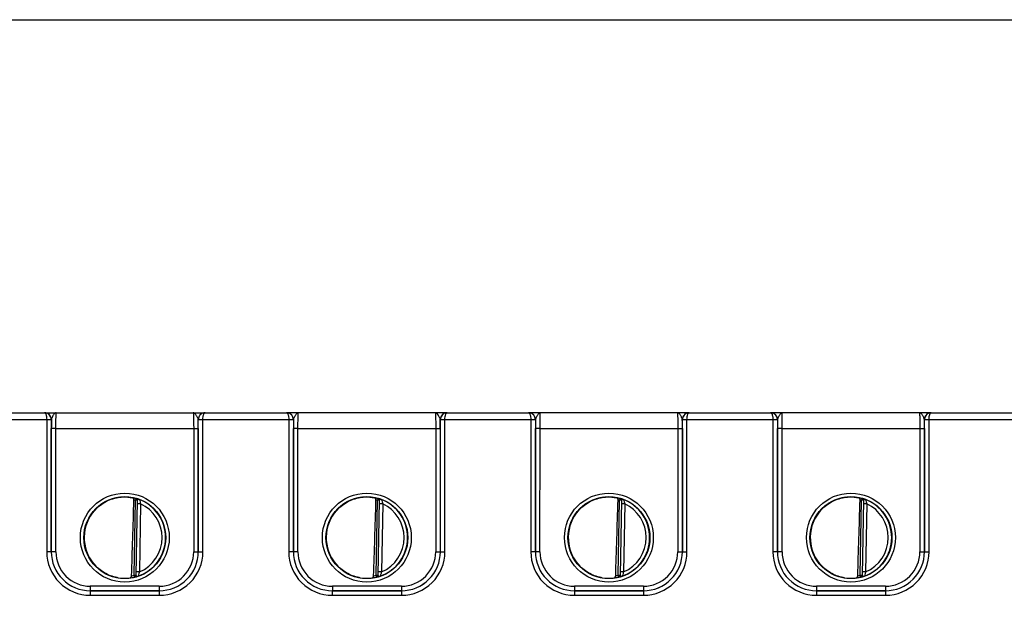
# Model space of a CAD drawing. Header units: inches. Extents: x 0 to 34, y 0 to 22.
# Tile 92 of 133: x 16.8 to 21.1, y 10.5 to 13.1. Entities that reach past the tile are written whole.
import ezdxf

# ---------------------------------------------------------------- set-up
doc = ezdxf.new("R2010")
doc.units = ezdxf.units.IN
doc.header["$LTSCALE"] = 1.87
doc.header["$MEASUREMENT"] = 0
doc.layers.get('0').update_dxf_attribs({"linetype": 'CONTINUOUS'})
doc.layers.add('DIMENSIONS', color=7, linetype='CONTINUOUS')
doc.styles.get("Standard").update_dxf_attribs({"font": 'txt', "width": 0.8})
doc.dimstyles.new('DIMSTYLE_2', dxfattribs={"dimtxt": 0.125, "dimasz": 0.18, "dimexe": 0.125, "dimexo": 0.0625, "dimgap": 0.0625, "dimtad": 0, "dimtih": 1, "dimtoh": 1, "dimzin": 4, "dimdsep": 46, "dimtxsty": 'STANDARD', "dimblk": '_FILLED', "dimblk1": '_FILLED', "dimblk2": '_FILLED', "dimcen": 0.09, "dimadec": 0, "dimazin": 0, "dimtp": 0.01, "dimtm": 0.01, "dimtfac": 1, "dimtofl": 0, "dimtmove": 0, "dimatfit": 3, "dimldrblk": '_FILLED', "dimfxl": 1, "dimtolj": 1, "dimtzin": 4, "dimarcsym": 0})

# ---------------------------------------------------------------- blocks, each defined once
blk = doc.blocks.new('_FILLED')
at = {"color": 0, "linetype": 'ByBlock'}
blk.add_solid([(0, 0), (-1, 0.1736), (-1, -0.1736)], dxfattribs=at)
blk = doc.blocks.new('*D6')
at = {"layer": 'DIMENSIONS', "color": 2, "linetype": 'Continuous', "transparency": 16777216}
for p, q in [((14.7719, 13.0761), (25.9678, 13.0761)), ((25.8428, 13.0761), (25.8428, 10.9081)), ((25.8428, 8.3027), (25.8428, 10.6581)), ((24.2734, 8.3027), (25.9678, 8.3027))]:
    blk.add_line(p, q, dxfattribs=at)
at = {"layer": 'DIMENSIONS', "color": 2, "linetype": 'Continuous', "transparency": 16777216, "xscale": 0.18, "yscale": 0.18, "zscale": 0.18}
for p, rotation in [((25.8428, 13.0761), 90), ((25.8428, 8.3027), 270)]:
    blk.add_blockref('_FILLED', p, dxfattribs=dict(at, rotation=rotation))
at = {"layer": 'DIMENSIONS', "color": 2, "linetype": 'Continuous', "transparency": 16777216, "insert": (25.8428, 10.8456), "char_height": 0.125, "width": 1.225, "attachment_point": 2, "line_spacing_factor": 0.9}
blk.add_mtext('4.77{\\Ftxt.shx;\\W1.000000;\\H0.125000; }[121.2]', dxfattribs=at)

msp = doc.modelspace()

# ---------------------------------------------------------------- linework, layer by layer
at = {"color": 7, "linetype": 'Continuous'}
for p, q in [((16.5452, 11.3348), (16.9194, 11.3348)), ((16.555, 11.3646), (16.9096, 11.3646)), ((16.9097, 11.3646), (17.6099, 11.3646)), ((16.9194, 11.3348), (16.9194, 10.7593)), ((16.9194, 11.3348), (16.9394, 11.3348)), ((16.9194, 11.3347), (16.9384, 11.3347)), ((16.9384, 11.3347), (16.9394, 11.3346)), ((16.9394, 11.3346), (16.9394, 10.7592)), ((16.9397, 11.3346), (16.9394, 11.3346)), ((16.94, 11.3365), (16.9397, 11.3346)), ((17.5799, 11.3346), (17.5796, 11.3365)), ((17.5802, 11.3346), (17.5799, 11.3346)), ((17.5802, 11.3348), (17.6002, 11.3348)), ((17.5802, 11.3346), (17.5812, 11.3347)), ((17.5802, 10.7592), (17.5802, 11.3346)), ((17.5812, 11.3347), (17.6002, 11.3347)), ((17.6002, 10.7593), (17.6002, 11.3348)), ((17.6002, 11.3348), (17.9744, 11.3348)), ((17.61, 11.3646), (17.9646, 11.3646)), ((18.6649, 11.3646), (17.9647, 11.3646)), ((17.9744, 11.3348), (17.9744, 10.7593)), ((17.9744, 11.3348), (17.9944, 11.3348)), ((17.9744, 11.3347), (17.9934, 11.3347)), ((17.9934, 11.3347), (17.9944, 11.3346)), ((17.9944, 11.3346), (17.9944, 10.7592)), ((17.9947, 11.3346), (17.9944, 11.3346)), ((17.995, 11.3365), (17.9947, 11.3346)), ((18.6349, 11.3346), (18.6346, 11.3365)), ((18.6352, 11.3346), (18.6349, 11.3346)), ((18.6352, 11.3348), (18.6552, 11.3348)), ((18.6352, 11.3346), (18.6362, 11.3347)), ((18.6352, 10.7592), (18.6352, 11.3346)), ((18.6362, 11.3347), (18.6552, 11.3347)), ((18.6552, 10.7593), (18.6552, 11.3348)), ((18.6552, 11.3348), (19.0294, 11.3348)), ((18.665, 11.3646), (19.0196, 11.3646)), ((19.7199, 11.3646), (19.0197, 11.3646)), ((19.0294, 11.3348), (19.0294, 10.7593)), ((19.0294, 11.3348), (19.0494, 11.3348)), ((19.0294, 11.3347), (19.0484, 11.3347)), ((19.0484, 11.3347), (19.0494, 11.3346)), ((19.0497, 11.3346), (19.0494, 11.3346)), ((19.0494, 11.3346), (19.0494, 10.7592)), ((19.05, 11.3365), (19.0497, 11.3346)), ((19.6899, 11.3346), (19.6896, 11.3365)), ((19.6902, 11.3346), (19.6899, 11.3346)), ((19.6902, 11.3348), (19.7102, 11.3348)), ((19.6902, 11.3346), (19.6912, 11.3347)), ((19.6902, 10.7592), (19.6902, 11.3346)), ((19.6912, 11.3347), (19.7102, 11.3347)), ((19.7102, 11.3348), (20.0844, 11.3348)), ((19.7102, 10.7593), (19.7102, 11.3348)), ((19.72, 11.3646), (20.0746, 11.3646)), ((20.7749, 11.3646), (20.0747, 11.3646)), ((20.0844, 11.3348), (20.0844, 10.7593)), ((20.0844, 11.3348), (20.1044, 11.3348)), ((20.0844, 11.3347), (20.1034, 11.3347)), ((20.1034, 11.3347), (20.1044, 11.3346)), ((20.1047, 11.3346), (20.1044, 11.3346)), ((20.1044, 11.3346), (20.1044, 10.7592)), ((20.105, 11.3365), (20.1047, 11.3346)), ((20.7449, 11.3346), (20.7446, 11.3365)), ((20.7452, 11.3346), (20.7449, 11.3346)), ((20.7452, 11.3348), (20.7652, 11.3348)), ((20.7452, 11.3346), (20.7462, 11.3347)), ((20.7452, 10.7592), (20.7452, 11.3346)), ((20.7462, 11.3347), (20.7652, 11.3347)), ((20.7652, 11.3348), (21.1394, 11.3348)), ((20.7652, 10.7593), (20.7652, 11.3348)), ((20.775, 11.3646), (21.1296, 11.3646)), ((16.9395, 10.7593), (16.9396, 11.2954)), ((16.9596, 11.2953), (16.9396, 11.2954)), ((16.9595, 10.7591), (16.9596, 11.2953)), ((16.9596, 11.2953), (17.56, 11.2953)), ((17.56, 11.2953), (17.58, 11.2954)), ((17.56, 11.2953), (17.5601, 10.7591)), ((17.58, 11.2954), (17.5801, 10.7593)), ((17.9945, 10.7593), (17.9946, 11.2954)), ((18.0146, 11.2953), (17.9946, 11.2954)), ((18.0145, 10.7591), (18.0146, 11.2953)), ((18.0146, 11.2953), (18.615, 11.2953)), ((18.615, 11.2953), (18.635, 11.2954)), ((18.615, 11.2953), (18.6151, 10.7591)), ((18.635, 11.2954), (18.6351, 10.7593)), ((19.0495, 10.7593), (19.0496, 11.2954)), ((19.0696, 11.2953), (19.0496, 11.2954)), ((19.0695, 10.7591), (19.0696, 11.2953)), ((19.0696, 11.2953), (19.67, 11.2953)), ((19.67, 11.2953), (19.69, 11.2954)), ((19.67, 11.2953), (19.6701, 10.7591)), ((19.69, 11.2954), (19.6901, 10.7593)), ((20.1045, 10.7593), (20.1046, 11.2954)), ((20.1246, 11.2953), (20.1046, 11.2954)), ((20.1245, 10.7591), (20.1246, 11.2953)), ((20.1246, 11.2953), (20.725, 11.2953)), ((20.725, 11.2953), (20.745, 11.2954)), ((20.725, 11.2953), (20.7251, 10.7591)), ((20.745, 11.2954), (20.7451, 10.7593)), ((17.3084, 10.9906), (17.3063, 10.9831)), ((17.3084, 10.991), (17.3084, 10.9906)), ((18.3634, 10.9906), (18.3613, 10.9831)), ((18.3634, 10.991), (18.3634, 10.9906)), ((19.4184, 10.9906), (19.4163, 10.9831)), ((19.4184, 10.991), (19.4184, 10.9906)), ((20.4734, 10.9906), (20.4713, 10.9831)), ((20.4734, 10.991), (20.4734, 10.9906)), ((17.3006, 10.6568), (17.3063, 10.9831)), ((17.3141, 10.9829), (17.3063, 10.9831)), ((17.3141, 10.9833), (17.3084, 10.6563)), ((17.3289, 10.9679), (17.3139, 10.9681)), ((17.3289, 10.9679), (17.3237, 10.6712)), ((18.3556, 10.6568), (18.3613, 10.9831)), ((18.3691, 10.9829), (18.3613, 10.9831)), ((18.3691, 10.9833), (18.3634, 10.6563)), ((18.3839, 10.9679), (18.3689, 10.9681)), ((18.3839, 10.9679), (18.3787, 10.6712)), ((19.4106, 10.6568), (19.4163, 10.9831)), ((19.4241, 10.9829), (19.4163, 10.9831)), ((19.4241, 10.9833), (19.4184, 10.6563)), ((19.4389, 10.9679), (19.4239, 10.9681)), ((19.4389, 10.9679), (19.4337, 10.6712)), ((20.4656, 10.6568), (20.4713, 10.9831)), ((20.4791, 10.9829), (20.4713, 10.9831)), ((20.4791, 10.9833), (20.4734, 10.6563)), ((20.4939, 10.9679), (20.4789, 10.9681)), ((20.4939, 10.9679), (20.4887, 10.6712)), ((16.9394, 10.7592), (16.9194, 10.7593)), ((16.9395, 10.7593), (16.9394, 10.7592)), ((16.9595, 10.7591), (16.9395, 10.7593)), ((17.5601, 10.7591), (17.5801, 10.7593)), ((17.5801, 10.7593), (17.5802, 10.7592)), ((17.5802, 10.7592), (17.6002, 10.7593)), ((17.9944, 10.7592), (17.9744, 10.7593)), ((17.9945, 10.7593), (17.9944, 10.7592)), ((18.0145, 10.7591), (17.9945, 10.7593)), ((18.6151, 10.7591), (18.6351, 10.7593)), ((18.6351, 10.7593), (18.6352, 10.7592)), ((18.6352, 10.7592), (18.6552, 10.7593)), ((19.0494, 10.7592), (19.0294, 10.7593)), ((19.0495, 10.7593), (19.0494, 10.7592)), ((19.0695, 10.7591), (19.0495, 10.7593)), ((19.6701, 10.7591), (19.6901, 10.7593)), ((19.6901, 10.7593), (19.6902, 10.7592)), ((19.6902, 10.7592), (19.7102, 10.7593)), ((20.1044, 10.7592), (20.0844, 10.7593)), ((20.1045, 10.7593), (20.1044, 10.7592)), ((20.1245, 10.7591), (20.1045, 10.7593)), ((20.7251, 10.7591), (20.7451, 10.7593)), ((20.7451, 10.7593), (20.7452, 10.7592)), ((20.7452, 10.7592), (20.7652, 10.7593)), ((17.3025, 10.6491), (17.3006, 10.6568)), ((17.3006, 10.6568), (17.3084, 10.6566)), ((17.3025, 10.6488), (17.305, 10.6492)), ((17.3025, 10.6491), (17.3025, 10.6488)), ((17.3084, 10.6563), (17.3088, 10.6554)), ((17.3237, 10.6712), (17.3087, 10.6714)), ((17.3088, 10.6554), (17.31, 10.6545)), ((18.3556, 10.6568), (18.3634, 10.6566)), ((18.3575, 10.6491), (18.3556, 10.6568)), ((18.3575, 10.6488), (18.36, 10.6492)), ((18.3575, 10.6491), (18.3575, 10.6488)), ((18.3634, 10.6563), (18.3638, 10.6554)), ((18.3787, 10.6712), (18.3637, 10.6714)), ((18.3638, 10.6554), (18.365, 10.6545)), ((19.4106, 10.6568), (19.4184, 10.6566)), ((19.4125, 10.6491), (19.4106, 10.6568)), ((19.4125, 10.6488), (19.415, 10.6492)), ((19.4125, 10.6491), (19.4125, 10.6488)), ((19.4184, 10.6563), (19.4188, 10.6554)), ((19.4337, 10.6712), (19.4187, 10.6714)), ((19.4188, 10.6554), (19.42, 10.6545)), ((20.4656, 10.6568), (20.4734, 10.6566)), ((20.4675, 10.6491), (20.4656, 10.6568)), ((20.4675, 10.6488), (20.47, 10.6492)), ((20.4675, 10.6491), (20.4675, 10.6488)), ((20.4734, 10.6563), (20.4738, 10.6554)), ((20.4887, 10.6712), (20.4737, 10.6714)), ((20.4738, 10.6554), (20.475, 10.6545)), ((17.1094, 10.6091), (17.1094, 10.5893)), ((17.4102, 10.6091), (17.1094, 10.6091)), ((17.4102, 10.6091), (17.4102, 10.5893)), ((18.4652, 10.6091), (18.1644, 10.6091)), ((18.1644, 10.6091), (18.1644, 10.5893)), ((18.4652, 10.6091), (18.4652, 10.5893)), ((19.5202, 10.6091), (19.2194, 10.6091)), ((19.2194, 10.6091), (19.2194, 10.5893)), ((19.5202, 10.6091), (19.5202, 10.5893)), ((20.5752, 10.6091), (20.2744, 10.6091)), ((20.2744, 10.6091), (20.2744, 10.5893)), ((20.5752, 10.6091), (20.5752, 10.5893)), ((17.1094, 10.5893), (17.1093, 10.5892)), ((17.1093, 10.5892), (17.1093, 10.5693)), ((17.1093, 10.5892), (17.4103, 10.5892)), ((17.1093, 10.5693), (17.4103, 10.5693)), ((17.4102, 10.5893), (17.1094, 10.5893)), ((17.4102, 10.5893), (17.4103, 10.5892)), ((17.4103, 10.5892), (17.4103, 10.5693)), ((18.1644, 10.5893), (18.1643, 10.5892)), ((18.1643, 10.5892), (18.4653, 10.5892)), ((18.1643, 10.5892), (18.1643, 10.5693)), ((18.1643, 10.5693), (18.4653, 10.5693)), ((18.4652, 10.5893), (18.1644, 10.5893)), ((18.4652, 10.5893), (18.4653, 10.5892)), ((18.4653, 10.5892), (18.4653, 10.5693)), ((19.2194, 10.5893), (19.2193, 10.5892)), ((19.2193, 10.5892), (19.5203, 10.5892)), ((19.2193, 10.5892), (19.2193, 10.5693)), ((19.2193, 10.5693), (19.5203, 10.5693)), ((19.5202, 10.5893), (19.2194, 10.5893)), ((19.5202, 10.5893), (19.5203, 10.5892)), ((19.5203, 10.5892), (19.5203, 10.5693)), ((20.2744, 10.5893), (20.2743, 10.5892)), ((20.2743, 10.5892), (20.5753, 10.5892)), ((20.2743, 10.5892), (20.2743, 10.5693)), ((20.2743, 10.5693), (20.5753, 10.5693)), ((20.5752, 10.5893), (20.2744, 10.5893)), ((20.5752, 10.5893), (20.5753, 10.5892)), ((20.5753, 10.5892), (20.5753, 10.5693))]:
    msp.add_line(p, q, dxfattribs=at)
for centre, radius in [((17.2598, 10.8208), 0.1937), ((17.2598, 10.8206), 0.1787), ((18.3148, 10.8208), 0.1937), ((18.3148, 10.8206), 0.1787), ((19.3698, 10.8208), 0.1937), ((19.3698, 10.8206), 0.1787), ((20.4248, 10.8208), 0.1937), ((20.4248, 10.8206), 0.1787)]:
    msp.add_circle(centre, radius, dxfattribs=at)
for centre, radius, start, end in [((16.9096, 11.3614), 0.00327, 87.8599, 89.9826), ((16.9097, 11.3347), 0.03, 86.0277, 89.9977), ((16.9097, 11.3346), 0.03, 82.5038, 86.0291), ((16.9097, 11.3347), 0.03, 0.2853, 82.4956), ((16.9094, 11.3346), 0.03, 359.9986, 0.2485), ((21.7328, 11.295), 4.7932, 179.5265, 179.9953), ((16.9098, 11.3346), 0.0299, 0, 0.29), ((17.6099, 11.3347), 0.03, 97.5223, 179.7147), ((17.6098, 11.3346), 0.0299, 179.71, 180), ((13.0424, 11.2961), 4.5376, 359.9915, 0.4867), ((17.6102, 11.3346), 0.03, 179.7515, 180.0014), ((17.6099, 11.3346), 0.03, 94.3237, 97.5143), ((17.6099, 11.3346), 0.03, 90.0026, 94.3251), ((17.61, 11.3614), 0.00327, 90.0179, 92.1395), ((17.9646, 11.3614), 0.00327, 87.8599, 89.9826), ((17.9647, 11.3347), 0.03, 86.0277, 89.9977), ((17.9647, 11.3346), 0.03, 82.5038, 86.0291), ((17.9647, 11.3347), 0.03, 0.2853, 82.4956), ((17.9644, 11.3346), 0.03, 359.9986, 0.2485), ((22.7878, 11.295), 4.7932, 179.5265, 179.9953), ((17.9648, 11.3346), 0.0299, 0, 0.29), ((18.6649, 11.3347), 0.03, 97.5223, 179.7147), ((18.6648, 11.3346), 0.0299, 179.71, 180), ((14.0974, 11.2961), 4.5376, 359.9915, 0.4867), ((18.6652, 11.3346), 0.03, 179.7515, 180.0014), ((18.6649, 11.3346), 0.03, 94.3237, 97.5143), ((18.6649, 11.3346), 0.03, 90.0026, 94.3251), ((18.665, 11.3614), 0.00327, 90.0179, 92.1395), ((19.0196, 11.3614), 0.00327, 87.8599, 89.9826), ((19.0197, 11.3347), 0.03, 86.0277, 89.9977), ((19.0197, 11.3346), 0.03, 82.5038, 86.0291), ((19.0197, 11.3347), 0.03, 0.2853, 82.4956), ((19.0194, 11.3346), 0.03, 359.9986, 0.2485), ((23.8428, 11.295), 4.7932, 179.5265, 179.9953), ((19.0198, 11.3346), 0.0299, 0, 0.29), ((19.7199, 11.3347), 0.03, 97.5223, 179.7147), ((19.7198, 11.3346), 0.0299, 179.71, 180), ((15.1524, 11.2961), 4.5376, 359.9915, 0.4867), ((19.7202, 11.3346), 0.03, 179.7515, 180.0014), ((19.7199, 11.3346), 0.03, 94.3237, 97.5143), ((19.7199, 11.3346), 0.03, 90.0026, 94.3251), ((19.72, 11.3614), 0.00327, 90.0179, 92.1395), ((20.0746, 11.3614), 0.00327, 87.8599, 89.9826), ((20.0747, 11.3347), 0.03, 86.0277, 89.9977), ((20.0747, 11.3346), 0.03, 82.5038, 86.0291), ((20.0747, 11.3347), 0.03, 0.2853, 82.4956), ((20.0744, 11.3346), 0.03, 359.9986, 0.2485), ((24.8978, 11.295), 4.7932, 179.5265, 179.9953), ((20.0748, 11.3346), 0.0299, 0, 0.29), ((20.7749, 11.3347), 0.03, 97.5223, 179.7147), ((20.7748, 11.3346), 0.0299, 179.71, 180), ((16.2074, 11.2961), 4.5376, 359.9915, 0.4867), ((20.7752, 11.3346), 0.03, 179.7515, 180.0014), ((20.7749, 11.3346), 0.03, 94.3237, 97.5143), ((20.7749, 11.3346), 0.03, 90.0026, 94.3251), ((20.775, 11.3614), 0.00327, 90.0179, 92.1395), ((17.2598, 10.8207), 0.1772, 97.5897, 260.4103), ((17.26, 10.8198), 0.1781, 97.6098, 99.3988), ((17.2598, 10.8209), 0.1766, 74.0133, 78.9223), ((17.3063, 10.9834), 0.00787, 359.0028, 74.0573), ((17.3063, 10.9831), 0.00787, 1.6021, 74.0232), ((18.3148, 10.8207), 0.1772, 97.5897, 260.4103), ((18.315, 10.8198), 0.1781, 97.6098, 99.3988), ((18.3148, 10.8209), 0.1766, 74.0133, 78.9223), ((18.3613, 10.9834), 0.00787, 359.0028, 74.0573), ((18.3613, 10.9831), 0.00787, 1.6021, 74.0232), ((19.3698, 10.8207), 0.1772, 97.5897, 260.4103), ((19.37, 10.8198), 0.1781, 97.6098, 99.3988), ((19.3698, 10.8209), 0.1766, 74.0133, 78.9223), ((19.4163, 10.9834), 0.00787, 359.0028, 74.0573), ((19.4163, 10.9831), 0.00787, 1.6021, 74.0232), ((20.4248, 10.8207), 0.1772, 97.5897, 260.4103), ((20.425, 10.8198), 0.1781, 97.6098, 99.3988), ((20.4248, 10.8209), 0.1766, 74.0133, 78.9223), ((20.4713, 10.9834), 0.00787, 359.0028, 74.0573), ((20.4713, 10.9831), 0.00787, 1.6021, 74.0232), ((17.2597, 10.8206), 0.169, 74.0143, 76.3145), ((17.3063, 10.9831), 0.00784, 359.0019, 1.612), ((17.6104, 11.0521), 0.2939, 192.9473, 196.6544), ((17.2598, 10.8207), 0.1776, 359.9911, 68.799), ((17.2598, 10.8207), 0.1626, 359.9909, 64.8568), ((18.3147, 10.8206), 0.169, 74.0143, 76.3145), ((18.3613, 10.9831), 0.00784, 359.0019, 1.612), ((18.3148, 10.8207), 0.1776, 359.9911, 68.799), ((18.6654, 11.0521), 0.2939, 192.9473, 196.6544), ((18.3148, 10.8207), 0.1626, 359.9909, 64.8568), ((19.3697, 10.8206), 0.169, 74.0143, 76.3145), ((19.4163, 10.9831), 0.00784, 359.0019, 1.612), ((19.3698, 10.8207), 0.1776, 359.9911, 68.799), ((19.7204, 11.0521), 0.2939, 192.9473, 196.6544), ((19.3698, 10.8207), 0.1626, 359.9909, 64.8568), ((20.4247, 10.8206), 0.169, 74.0143, 76.3145), ((20.4713, 10.9831), 0.00784, 359.0019, 1.612), ((20.4248, 10.8207), 0.1776, 359.9911, 68.799), ((20.7754, 11.0521), 0.2939, 192.9473, 196.6544), ((20.4248, 10.8207), 0.1626, 359.9909, 64.8568), ((17.2581, 10.8207), 0.1755, 180.0274, 181.9215), ((17.2598, 10.8207), 0.1776, 289.1914, 359.9989), ((17.2598, 10.8206), 0.1626, 293.1308, 0.0029), ((18.3131, 10.8207), 0.1755, 180.0274, 181.9215), ((18.3148, 10.8207), 0.1776, 289.1914, 359.9989), ((18.3148, 10.8206), 0.1626, 293.1308, 0.0029), ((19.3681, 10.8207), 0.1755, 180.0274, 181.9215), ((19.3698, 10.8207), 0.1776, 289.1914, 359.9989), ((19.3698, 10.8206), 0.1626, 293.1308, 0.0029), ((20.4231, 10.8207), 0.1755, 180.0274, 181.9215), ((20.4248, 10.8207), 0.1776, 289.1913, 359.9989), ((20.4248, 10.8206), 0.1626, 293.1308, 0.0029), ((17.1093, 10.7593), 0.1899, 179.9889, 270.0019), ((17.1093, 10.7592), 0.1699, 179.9848, 270.0049), ((17.1094, 10.7593), 0.17, 179.9855, 269.9982), ((17.1094, 10.7591), 0.15, 179.9812, 270.0003), ((17.4102, 10.7593), 0.17, 270.0018, 0.0145), ((17.4102, 10.7591), 0.15, 269.9997, 0.0188), ((17.4103, 10.7593), 0.1899, 269.9981, 0.0111), ((17.4103, 10.7592), 0.1699, 269.9951, 0.0152), ((18.1643, 10.7593), 0.1899, 179.9889, 270.0019), ((18.1643, 10.7592), 0.1699, 179.9848, 270.0049), ((18.1644, 10.7593), 0.17, 179.9855, 269.9982), ((18.1644, 10.7591), 0.15, 179.9812, 270.0003), ((18.4652, 10.7593), 0.17, 270.0018, 0.0145), ((18.4652, 10.7591), 0.15, 269.9997, 0.0188), ((18.4653, 10.7593), 0.1899, 269.9981, 0.0111), ((18.4653, 10.7592), 0.1699, 269.9951, 0.0152), ((19.2193, 10.7593), 0.1899, 179.9889, 270.0019), ((19.2193, 10.7592), 0.1699, 179.9848, 270.0049), ((19.2194, 10.7593), 0.17, 179.9855, 269.9982), ((19.2194, 10.7591), 0.15, 179.9812, 270.0003), ((19.5202, 10.7593), 0.17, 270.0018, 0.0145), ((19.5202, 10.7591), 0.15, 269.9997, 0.0188), ((19.5203, 10.7593), 0.1899, 269.9981, 0.0111), ((19.5203, 10.7592), 0.1699, 269.9951, 0.0152), ((20.2743, 10.7593), 0.1899, 179.9889, 270.0019), ((20.2743, 10.7592), 0.1699, 179.9848, 270.0049), ((20.2744, 10.7593), 0.17, 179.9855, 269.9982), ((20.2744, 10.7591), 0.15, 179.9812, 270.0003), ((20.5752, 10.7593), 0.17, 270.0018, 0.0145), ((20.5752, 10.7591), 0.15, 269.9997, 0.0188), ((20.5753, 10.7593), 0.1899, 269.9981, 0.0111), ((20.5753, 10.7592), 0.1699, 269.9951, 0.0152), ((17.26, 10.8219), 0.1784, 259.0718, 260.3997), ((17.2585, 10.8119), 0.1683, 260.3451, 277.8085), ((17.2598, 10.8205), 0.1767, 277.0182, 283.9844), ((17.2597, 10.8208), 0.169, 280.1153, 283.9841), ((17.3006, 10.6564), 0.00787, 283.9402, 358.9971), ((17.3006, 10.6568), 0.00787, 283.9738, 356.3969), ((17.3006, 10.6568), 0.00784, 356.3871, 358.9981), ((18.315, 10.8219), 0.1784, 259.0718, 260.3997), ((18.3135, 10.8119), 0.1683, 260.3451, 277.8085), ((18.3148, 10.8205), 0.1767, 277.0182, 283.9844), ((18.3147, 10.8208), 0.169, 280.1153, 283.9841), ((18.3556, 10.6564), 0.00787, 283.9402, 358.9971), ((18.3556, 10.6568), 0.00787, 283.9738, 356.3969), ((18.3556, 10.6568), 0.00784, 356.3871, 358.9981), ((19.37, 10.8219), 0.1784, 259.0718, 260.3997), ((19.3685, 10.8119), 0.1683, 260.3451, 277.8085), ((19.3698, 10.8205), 0.1767, 277.0182, 283.9844), ((19.3697, 10.8208), 0.169, 280.1153, 283.9841), ((19.4106, 10.6564), 0.00787, 283.9402, 358.9971), ((19.4106, 10.6568), 0.00787, 283.9738, 356.3969), ((19.4106, 10.6568), 0.00784, 356.3871, 358.9981), ((20.425, 10.8219), 0.1784, 259.0718, 260.3997), ((20.4235, 10.8119), 0.1683, 260.3451, 277.8085), ((20.4248, 10.8205), 0.1767, 277.0182, 283.9844), ((20.4247, 10.8208), 0.169, 280.1153, 283.9841), ((20.4656, 10.6564), 0.00787, 283.9402, 358.9971), ((20.4656, 10.6568), 0.00787, 283.9738, 356.3969), ((20.4656, 10.6568), 0.00784, 356.3871, 358.9981)]:
    msp.add_arc(centre, radius, start, end, dxfattribs=at)
for centre in [(17.2814, 13.578), (18.3364, 13.578), (19.3914, 13.578), (20.4464, 13.578)]:
    msp.add_ellipse(centre, major_axis=(0.078, 4.4688), ratio=0.01745, start_param=-2.283644, end_param=-2.189561, dxfattribs=at)
for points, knots in [([(16.9394, 11.3348), (16.9394, 11.3388), (16.9378, 11.3467), (16.931, 11.3567), (16.9211, 11.3632), (16.9134, 11.3646), (16.9096, 11.3646)], [0, 0, 0, 0, 0.256485, 0.508951, 0.756192, 1, 1, 1, 1]), ([(16.9097, 11.3646), (16.9104, 11.3646), (16.9118, 11.3641), (16.9136, 11.3622), (16.9152, 11.3595), (16.9166, 11.3558), (16.9178, 11.3514), (16.9191, 11.3443), (16.9194, 11.3387), (16.9194, 11.3348)], [0, 0, 0, 0, 0.058927, 0.132934, 0.228657, 0.347601, 0.48839, 0.647641, 1, 1, 1, 1]), ([(16.9611, 11.3646), (16.9602, 11.3646), (16.9581, 11.3642), (16.9552, 11.3623), (16.9524, 11.3594), (16.9495, 11.3557), (16.9467, 11.3513), (16.944, 11.3465), (16.9416, 11.3416), (16.9403, 11.3382), (16.94, 11.3365)], [0, 0, 0, 0, 0.078588, 0.169207, 0.278209, 0.406365, 0.550534, 0.704449, 0.858575, 1, 1, 1, 1]), ([(16.9596, 11.2953), (16.9596, 11.2998), (16.9596, 11.3087), (16.9597, 11.3215), (16.9598, 11.3317), (16.9599, 11.3392), (16.96, 11.3442), (16.9601, 11.3488), (16.9603, 11.3528), (16.9604, 11.3563), (16.9605, 11.3592), (16.9606, 11.3612), (16.9607, 11.3625), (16.9608, 11.3633), (16.9609, 11.3638), (16.961, 11.3643), (16.961, 11.3645), (16.9611, 11.3646), (16.9611, 11.3646)], [0, 0, 0, 0, 0.195368, 0.382973, 0.55569, 0.634386, 0.706958, 0.772718, 0.831042, 0.881376, 0.923246, 0.956259, 0.969347, 0.980118, 0.98855, 0.994633, 0.998383, 1, 1, 1, 1]), ([(17.5585, 11.3646), (17.5585, 11.3646), (17.5586, 11.3645), (17.5586, 11.3643), (17.5587, 11.3638), (17.5588, 11.3633), (17.5589, 11.3625), (17.559, 11.3612), (17.5591, 11.3592), (17.5592, 11.3563), (17.5593, 11.3528), (17.5595, 11.3488), (17.5596, 11.3442), (17.5597, 11.3392), (17.5598, 11.3317), (17.5599, 11.3215), (17.56, 11.3087), (17.56, 11.2998), (17.56, 11.2953)], [0, 0, 0, 0, 0.00163, 0.005392, 0.011478, 0.019909, 0.030679, 0.043767, 0.07678, 0.118649, 0.168982, 0.227304, 0.293062, 0.365632, 0.444325, 0.617036, 0.804634, 1, 1, 1, 1]), ([(17.5796, 11.3365), (17.5793, 11.3382), (17.578, 11.3416), (17.5756, 11.3465), (17.5729, 11.3513), (17.5701, 11.3557), (17.5672, 11.3594), (17.5644, 11.3623), (17.5615, 11.3642), (17.5594, 11.3646), (17.5585, 11.3646)], [0, 0, 0, 0, 0.141441, 0.295582, 0.449506, 0.593675, 0.721824, 0.830811, 0.921417, 1, 1, 1, 1]), ([(17.61, 11.3646), (17.6062, 11.3646), (17.5985, 11.3632), (17.5886, 11.3567), (17.5818, 11.3467), (17.5802, 11.3388), (17.5802, 11.3348)], [0, 0, 0, 0, 0.243807, 0.491046, 0.743515, 1, 1, 1, 1]), ([(17.6002, 11.3348), (17.6002, 11.3387), (17.6005, 11.3443), (17.6018, 11.3514), (17.603, 11.3558), (17.6044, 11.3595), (17.606, 11.3622), (17.6078, 11.3641), (17.6092, 11.3646), (17.6099, 11.3646)], [0, 0, 0, 0, 0.35236, 0.511612, 0.652403, 0.771347, 0.867068, 0.941073, 1, 1, 1, 1]), ([(17.9944, 11.3348), (17.9944, 11.3388), (17.9928, 11.3467), (17.986, 11.3567), (17.9761, 11.3632), (17.9684, 11.3646), (17.9646, 11.3646)], [0, 0, 0, 0, 0.256485, 0.508951, 0.756192, 1, 1, 1, 1]), ([(17.9647, 11.3646), (17.9654, 11.3646), (17.9668, 11.3641), (17.9686, 11.3622), (17.9702, 11.3595), (17.9716, 11.3558), (17.9728, 11.3514), (17.9741, 11.3443), (17.9744, 11.3387), (17.9744, 11.3348)], [0, 0, 0, 0, 0.058927, 0.132934, 0.228657, 0.347601, 0.48839, 0.647641, 1, 1, 1, 1]), ([(18.0161, 11.3646), (18.0152, 11.3646), (18.0131, 11.3642), (18.0102, 11.3623), (18.0074, 11.3594), (18.0045, 11.3557), (18.0017, 11.3513), (17.999, 11.3465), (17.9966, 11.3416), (17.9953, 11.3382), (17.995, 11.3365)], [0, 0, 0, 0, 0.078588, 0.169207, 0.278209, 0.406365, 0.550534, 0.704449, 0.858575, 1, 1, 1, 1]), ([(18.0146, 11.2953), (18.0146, 11.2998), (18.0146, 11.3087), (18.0147, 11.3215), (18.0148, 11.3317), (18.0149, 11.3392), (18.015, 11.3442), (18.0151, 11.3488), (18.0153, 11.3528), (18.0154, 11.3563), (18.0155, 11.3592), (18.0156, 11.3612), (18.0157, 11.3625), (18.0158, 11.3633), (18.0159, 11.3638), (18.016, 11.3643), (18.016, 11.3645), (18.0161, 11.3646), (18.0161, 11.3646)], [0, 0, 0, 0, 0.195368, 0.382973, 0.55569, 0.634386, 0.706958, 0.772718, 0.831042, 0.881376, 0.923246, 0.956259, 0.969347, 0.980118, 0.98855, 0.994633, 0.998383, 1, 1, 1, 1]), ([(18.6135, 11.3646), (18.6135, 11.3646), (18.6136, 11.3645), (18.6136, 11.3643), (18.6137, 11.3638), (18.6138, 11.3633), (18.6139, 11.3625), (18.614, 11.3612), (18.6141, 11.3592), (18.6142, 11.3563), (18.6143, 11.3528), (18.6145, 11.3488), (18.6146, 11.3442), (18.6147, 11.3392), (18.6148, 11.3317), (18.6149, 11.3215), (18.615, 11.3087), (18.615, 11.2998), (18.615, 11.2953)], [0, 0, 0, 0, 0.00163, 0.005392, 0.011478, 0.019909, 0.030679, 0.043767, 0.07678, 0.118649, 0.168982, 0.227304, 0.293062, 0.365632, 0.444325, 0.617036, 0.804634, 1, 1, 1, 1]), ([(18.6346, 11.3365), (18.6343, 11.3382), (18.633, 11.3416), (18.6306, 11.3465), (18.6279, 11.3513), (18.6251, 11.3557), (18.6222, 11.3594), (18.6194, 11.3623), (18.6165, 11.3642), (18.6144, 11.3646), (18.6135, 11.3646)], [0, 0, 0, 0, 0.141441, 0.295582, 0.449506, 0.593675, 0.721824, 0.830811, 0.921417, 1, 1, 1, 1]), ([(18.665, 11.3646), (18.6612, 11.3646), (18.6535, 11.3632), (18.6436, 11.3567), (18.6368, 11.3467), (18.6352, 11.3388), (18.6352, 11.3348)], [0, 0, 0, 0, 0.243807, 0.491046, 0.743515, 1, 1, 1, 1]), ([(18.6552, 11.3348), (18.6552, 11.3387), (18.6555, 11.3443), (18.6568, 11.3514), (18.658, 11.3558), (18.6594, 11.3595), (18.661, 11.3622), (18.6628, 11.3641), (18.6642, 11.3646), (18.6649, 11.3646)], [0, 0, 0, 0, 0.35236, 0.511612, 0.652403, 0.771347, 0.867068, 0.941073, 1, 1, 1, 1]), ([(19.0494, 11.3348), (19.0494, 11.3388), (19.0478, 11.3467), (19.041, 11.3567), (19.0311, 11.3632), (19.0234, 11.3646), (19.0196, 11.3646)], [0, 0, 0, 0, 0.256485, 0.508951, 0.756192, 1, 1, 1, 1]), ([(19.0197, 11.3646), (19.0204, 11.3646), (19.0218, 11.3641), (19.0236, 11.3622), (19.0252, 11.3595), (19.0266, 11.3558), (19.0278, 11.3514), (19.0291, 11.3443), (19.0294, 11.3387), (19.0294, 11.3348)], [0, 0, 0, 0, 0.058927, 0.132934, 0.228657, 0.347601, 0.48839, 0.647641, 1, 1, 1, 1]), ([(19.0711, 11.3646), (19.0702, 11.3646), (19.0681, 11.3642), (19.0652, 11.3623), (19.0624, 11.3594), (19.0595, 11.3557), (19.0567, 11.3513), (19.054, 11.3465), (19.0516, 11.3416), (19.0503, 11.3382), (19.05, 11.3365)], [0, 0, 0, 0, 0.078588, 0.169207, 0.278209, 0.406365, 0.550534, 0.704449, 0.858575, 1, 1, 1, 1]), ([(19.0696, 11.2953), (19.0696, 11.2998), (19.0696, 11.3087), (19.0697, 11.3215), (19.0698, 11.3317), (19.0699, 11.3392), (19.07, 11.3442), (19.0701, 11.3488), (19.0703, 11.3528), (19.0704, 11.3563), (19.0705, 11.3592), (19.0706, 11.3612), (19.0707, 11.3625), (19.0708, 11.3633), (19.0709, 11.3638), (19.071, 11.3643), (19.071, 11.3645), (19.0711, 11.3646), (19.0711, 11.3646)], [0, 0, 0, 0, 0.195368, 0.382973, 0.55569, 0.634386, 0.706958, 0.772718, 0.831042, 0.881376, 0.923246, 0.956259, 0.969347, 0.980118, 0.98855, 0.994633, 0.998383, 1, 1, 1, 1]), ([(19.6685, 11.3646), (19.6685, 11.3646), (19.6686, 11.3645), (19.6686, 11.3643), (19.6687, 11.3638), (19.6688, 11.3633), (19.6689, 11.3625), (19.669, 11.3612), (19.6691, 11.3592), (19.6692, 11.3563), (19.6693, 11.3528), (19.6695, 11.3488), (19.6696, 11.3442), (19.6697, 11.3392), (19.6698, 11.3317), (19.6699, 11.3215), (19.67, 11.3087), (19.67, 11.2998), (19.67, 11.2953)], [0, 0, 0, 0, 0.00163, 0.005392, 0.011478, 0.019909, 0.030679, 0.043767, 0.07678, 0.118649, 0.168982, 0.227304, 0.293062, 0.365632, 0.444325, 0.617036, 0.804634, 1, 1, 1, 1]), ([(19.6896, 11.3365), (19.6893, 11.3382), (19.688, 11.3416), (19.6856, 11.3465), (19.6829, 11.3513), (19.6801, 11.3557), (19.6772, 11.3594), (19.6744, 11.3623), (19.6715, 11.3642), (19.6694, 11.3646), (19.6685, 11.3646)], [0, 0, 0, 0, 0.141441, 0.295582, 0.449506, 0.593675, 0.721824, 0.830811, 0.921417, 1, 1, 1, 1]), ([(19.72, 11.3646), (19.7162, 11.3646), (19.7085, 11.3632), (19.6986, 11.3567), (19.6918, 11.3467), (19.6902, 11.3388), (19.6902, 11.3348)], [0, 0, 0, 0, 0.243807, 0.491046, 0.743515, 1, 1, 1, 1]), ([(19.7102, 11.3348), (19.7102, 11.3387), (19.7105, 11.3443), (19.7118, 11.3514), (19.713, 11.3558), (19.7144, 11.3595), (19.716, 11.3622), (19.7178, 11.3641), (19.7192, 11.3646), (19.7199, 11.3646)], [0, 0, 0, 0, 0.35236, 0.511612, 0.652403, 0.771347, 0.867068, 0.941073, 1, 1, 1, 1]), ([(20.1044, 11.3348), (20.1044, 11.3388), (20.1028, 11.3467), (20.096, 11.3567), (20.0861, 11.3632), (20.0784, 11.3646), (20.0746, 11.3646)], [0, 0, 0, 0, 0.256485, 0.508951, 0.756192, 1, 1, 1, 1]), ([(20.0747, 11.3646), (20.0754, 11.3646), (20.0768, 11.3641), (20.0786, 11.3622), (20.0802, 11.3595), (20.0816, 11.3558), (20.0828, 11.3514), (20.0841, 11.3443), (20.0844, 11.3387), (20.0844, 11.3348)], [0, 0, 0, 0, 0.058927, 0.132934, 0.228657, 0.347601, 0.48839, 0.647641, 1, 1, 1, 1]), ([(20.1261, 11.3646), (20.1252, 11.3646), (20.1231, 11.3642), (20.1202, 11.3623), (20.1174, 11.3594), (20.1145, 11.3557), (20.1117, 11.3513), (20.109, 11.3465), (20.1066, 11.3416), (20.1053, 11.3382), (20.105, 11.3365)], [0, 0, 0, 0, 0.078588, 0.169207, 0.278209, 0.406365, 0.550534, 0.704449, 0.858575, 1, 1, 1, 1]), ([(20.1246, 11.2953), (20.1246, 11.2998), (20.1246, 11.3087), (20.1247, 11.3215), (20.1248, 11.3317), (20.1249, 11.3392), (20.125, 11.3442), (20.1251, 11.3488), (20.1253, 11.3528), (20.1254, 11.3563), (20.1255, 11.3592), (20.1256, 11.3612), (20.1257, 11.3625), (20.1258, 11.3633), (20.1259, 11.3638), (20.126, 11.3643), (20.126, 11.3645), (20.1261, 11.3646), (20.1261, 11.3646)], [0, 0, 0, 0, 0.195368, 0.382973, 0.55569, 0.634386, 0.706958, 0.772718, 0.831042, 0.881376, 0.923246, 0.956259, 0.969347, 0.980118, 0.98855, 0.994633, 0.998383, 1, 1, 1, 1]), ([(20.7235, 11.3646), (20.7235, 11.3646), (20.7236, 11.3645), (20.7236, 11.3643), (20.7237, 11.3638), (20.7238, 11.3633), (20.7239, 11.3625), (20.724, 11.3612), (20.7241, 11.3592), (20.7242, 11.3563), (20.7243, 11.3528), (20.7245, 11.3488), (20.7246, 11.3442), (20.7247, 11.3392), (20.7248, 11.3317), (20.7249, 11.3215), (20.725, 11.3087), (20.725, 11.2998), (20.725, 11.2953)], [0, 0, 0, 0, 0.00163, 0.005392, 0.011478, 0.019909, 0.030679, 0.043767, 0.07678, 0.118649, 0.168982, 0.227304, 0.293062, 0.365632, 0.444325, 0.617036, 0.804634, 1, 1, 1, 1]), ([(20.7446, 11.3365), (20.7443, 11.3382), (20.743, 11.3416), (20.7406, 11.3465), (20.7379, 11.3513), (20.7351, 11.3557), (20.7322, 11.3594), (20.7294, 11.3623), (20.7265, 11.3642), (20.7244, 11.3646), (20.7235, 11.3646)], [0, 0, 0, 0, 0.141441, 0.295582, 0.449506, 0.593675, 0.721824, 0.830811, 0.921417, 1, 1, 1, 1]), ([(20.775, 11.3646), (20.7712, 11.3646), (20.7635, 11.3632), (20.7536, 11.3567), (20.7468, 11.3467), (20.7452, 11.3388), (20.7452, 11.3348)], [0, 0, 0, 0, 0.243807, 0.491046, 0.743515, 1, 1, 1, 1]), ([(20.7652, 11.3348), (20.7652, 11.3387), (20.7655, 11.3443), (20.7668, 11.3514), (20.768, 11.3558), (20.7694, 11.3595), (20.771, 11.3622), (20.7728, 11.3641), (20.7742, 11.3646), (20.7749, 11.3646)], [0, 0, 0, 0, 0.35236, 0.511612, 0.652403, 0.771347, 0.867068, 0.941073, 1, 1, 1, 1]), ([(17.0826, 10.8222), (17.0827, 10.8325), (17.0847, 10.8532), (17.093, 10.8831), (17.1064, 10.9112), (17.1245, 10.9365), (17.1467, 10.9583), (17.1723, 10.9758), (17.2006, 10.9887), (17.2207, 10.9938), (17.2309, 10.9955)], [0, 0, 0, 0, 0.124994, 0.249987, 0.374981, 0.49998, 0.624979, 0.749984, 0.87499, 1, 1, 1, 1]), ([(17.2364, 10.9964), (17.2417, 10.9971), (17.2608, 10.9987), (17.2802, 10.9971), (17.2937, 10.9942)], [0, 0, 0, 0, 0.279235, 1, 1, 1, 1]), ([(17.2997, 10.9848), (17.2997, 10.986), (17.2995, 10.9883), (17.2982, 10.9912), (17.2962, 10.9933), (17.2946, 10.994), (17.2937, 10.9942)], [0, 0, 0, 0, 0.29813, 0.561485, 0.78951, 1, 1, 1, 1]), ([(17.324, 10.9863), (17.323, 10.9867), (17.3209, 10.9874), (17.318, 10.9884), (17.3153, 10.9892), (17.313, 10.9899), (17.3114, 10.9904), (17.3103, 10.9907), (17.3096, 10.9908), (17.3092, 10.9909), (17.3088, 10.991), (17.3086, 10.991), (17.3084, 10.991), (17.3084, 10.991)], [0, 0, 0, 0, 0.209002, 0.401143, 0.572522, 0.719607, 0.838965, 0.887207, 0.927301, 0.958883, 0.981641, 0.995322, 1, 1, 1, 1]), ([(17.324, 10.9863), (17.323, 10.9866), (17.3213, 10.9867), (17.3192, 10.9862), (17.3177, 10.9858), (17.3163, 10.9853), (17.315, 10.9847), (17.3142, 10.9839), (17.3141, 10.9833)], [0, 0, 0, 0, 0.296253, 0.448699, 0.596767, 0.731961, 0.846449, 1, 1, 1, 1]), ([(18.1376, 10.8222), (18.1377, 10.8325), (18.1397, 10.8532), (18.148, 10.8831), (18.1614, 10.9112), (18.1795, 10.9365), (18.2017, 10.9583), (18.2273, 10.9758), (18.2556, 10.9887), (18.2757, 10.9938), (18.2859, 10.9955)], [0, 0, 0, 0, 0.124994, 0.249987, 0.374981, 0.49998, 0.624979, 0.749984, 0.87499, 1, 1, 1, 1]), ([(18.2914, 10.9964), (18.2967, 10.9971), (18.3158, 10.9987), (18.3352, 10.9971), (18.3487, 10.9942)], [0, 0, 0, 0, 0.279236, 1, 1, 1, 1]), ([(18.3547, 10.9848), (18.3547, 10.986), (18.3545, 10.9883), (18.3532, 10.9912), (18.3512, 10.9933), (18.3496, 10.994), (18.3487, 10.9942)], [0, 0, 0, 0, 0.29813, 0.561485, 0.78951, 1, 1, 1, 1]), ([(18.379, 10.9863), (18.378, 10.9867), (18.3759, 10.9874), (18.373, 10.9884), (18.3703, 10.9892), (18.368, 10.9899), (18.3664, 10.9904), (18.3653, 10.9907), (18.3646, 10.9908), (18.3642, 10.9909), (18.3638, 10.991), (18.3636, 10.991), (18.3634, 10.991), (18.3634, 10.991)], [0, 0, 0, 0, 0.209002, 0.401143, 0.572522, 0.719607, 0.838965, 0.887207, 0.927301, 0.958883, 0.981641, 0.995322, 1, 1, 1, 1]), ([(18.379, 10.9863), (18.378, 10.9866), (18.3763, 10.9867), (18.3742, 10.9862), (18.3727, 10.9858), (18.3713, 10.9853), (18.37, 10.9847), (18.3692, 10.9839), (18.3691, 10.9833)], [0, 0, 0, 0, 0.296253, 0.448699, 0.596767, 0.731961, 0.846449, 1, 1, 1, 1]), ([(19.1926, 10.8222), (19.1927, 10.8325), (19.1947, 10.8532), (19.203, 10.8831), (19.2164, 10.9112), (19.2345, 10.9365), (19.2567, 10.9583), (19.2823, 10.9758), (19.3106, 10.9887), (19.3307, 10.9938), (19.3409, 10.9955)], [0, 0, 0, 0, 0.124994, 0.249987, 0.374981, 0.49998, 0.624979, 0.749984, 0.87499, 1, 1, 1, 1]), ([(19.3464, 10.9964), (19.3517, 10.9971), (19.3708, 10.9987), (19.3902, 10.9971), (19.4037, 10.9942)], [0, 0, 0, 0, 0.279236, 1, 1, 1, 1]), ([(19.4097, 10.9848), (19.4097, 10.986), (19.4095, 10.9883), (19.4082, 10.9912), (19.4062, 10.9933), (19.4046, 10.994), (19.4037, 10.9942)], [0, 0, 0, 0, 0.29813, 0.561485, 0.78951, 1, 1, 1, 1]), ([(19.434, 10.9863), (19.433, 10.9867), (19.4309, 10.9874), (19.428, 10.9884), (19.4253, 10.9892), (19.423, 10.9899), (19.4214, 10.9904), (19.4203, 10.9907), (19.4196, 10.9908), (19.4192, 10.9909), (19.4188, 10.991), (19.4186, 10.991), (19.4184, 10.991), (19.4184, 10.991)], [0, 0, 0, 0, 0.209002, 0.401143, 0.572522, 0.719607, 0.838965, 0.887207, 0.927301, 0.958883, 0.981641, 0.995322, 1, 1, 1, 1]), ([(19.434, 10.9863), (19.433, 10.9866), (19.4313, 10.9867), (19.4292, 10.9862), (19.4277, 10.9858), (19.4263, 10.9853), (19.425, 10.9847), (19.4242, 10.9839), (19.4241, 10.9833)], [0, 0, 0, 0, 0.296253, 0.448699, 0.596767, 0.731961, 0.846449, 1, 1, 1, 1]), ([(20.2476, 10.8222), (20.2477, 10.8325), (20.2497, 10.8532), (20.258, 10.8831), (20.2714, 10.9112), (20.2895, 10.9365), (20.3117, 10.9583), (20.3373, 10.9758), (20.3656, 10.9887), (20.3857, 10.9938), (20.3959, 10.9955)], [0, 0, 0, 0, 0.124994, 0.249987, 0.374981, 0.49998, 0.624979, 0.749984, 0.87499, 1, 1, 1, 1]), ([(20.4014, 10.9964), (20.4067, 10.9971), (20.4258, 10.9987), (20.4452, 10.9971), (20.4587, 10.9942)], [0, 0, 0, 0, 0.279236, 1, 1, 1, 1]), ([(20.4647, 10.9848), (20.4647, 10.986), (20.4645, 10.9883), (20.4632, 10.9912), (20.4612, 10.9933), (20.4596, 10.994), (20.4587, 10.9942)], [0, 0, 0, 0, 0.29813, 0.561485, 0.78951, 1, 1, 1, 1]), ([(20.489, 10.9863), (20.488, 10.9867), (20.4859, 10.9874), (20.483, 10.9884), (20.4803, 10.9892), (20.478, 10.9899), (20.4764, 10.9904), (20.4753, 10.9907), (20.4746, 10.9908), (20.4742, 10.9909), (20.4738, 10.991), (20.4736, 10.991), (20.4734, 10.991), (20.4734, 10.991)], [0, 0, 0, 0, 0.209003, 0.401143, 0.572523, 0.719607, 0.838966, 0.887207, 0.927301, 0.958883, 0.981641, 0.995322, 1, 1, 1, 1]), ([(20.489, 10.9863), (20.488, 10.9866), (20.4863, 10.9867), (20.4842, 10.9862), (20.4827, 10.9858), (20.4813, 10.9853), (20.48, 10.9847), (20.4792, 10.9839), (20.4791, 10.9833)], [0, 0, 0, 0, 0.296253, 0.448699, 0.596767, 0.731961, 0.846449, 1, 1, 1, 1]), ([(17.2262, 10.6468), (17.2165, 10.6487), (17.1972, 10.6541), (17.1702, 10.6669), (17.1457, 10.6841), (17.1244, 10.7052), (17.107, 10.7295), (17.0938, 10.7564), (17.0854, 10.7851), (17.0831, 10.8049), (17.0827, 10.8148)], [0, 0, 0, 0, 0.125009, 0.250015, 0.37502, 0.500019, 0.625017, 0.750011, 0.875004, 1, 1, 1, 1]), ([(18.2812, 10.6468), (18.2715, 10.6487), (18.2522, 10.6541), (18.2252, 10.6669), (18.2007, 10.6841), (18.1794, 10.7052), (18.162, 10.7295), (18.1488, 10.7564), (18.1404, 10.7851), (18.1381, 10.8049), (18.1377, 10.8148)], [0, 0, 0, 0, 0.125009, 0.250015, 0.37502, 0.500019, 0.625017, 0.750011, 0.875004, 1, 1, 1, 1]), ([(19.3362, 10.6468), (19.3265, 10.6487), (19.3072, 10.6541), (19.2802, 10.6669), (19.2557, 10.6841), (19.2344, 10.7052), (19.217, 10.7295), (19.2038, 10.7564), (19.1954, 10.7851), (19.1931, 10.8049), (19.1927, 10.8148)], [0, 0, 0, 0, 0.125009, 0.250015, 0.37502, 0.500019, 0.625017, 0.750011, 0.875004, 1, 1, 1, 1]), ([(20.3912, 10.6468), (20.3815, 10.6487), (20.3622, 10.6541), (20.3352, 10.6669), (20.3107, 10.6841), (20.2894, 10.7052), (20.272, 10.7295), (20.2588, 10.7564), (20.2504, 10.7851), (20.2481, 10.8049), (20.2477, 10.8148)], [0, 0, 0, 0, 0.125009, 0.250015, 0.37502, 0.500019, 0.625017, 0.750011, 0.875004, 1, 1, 1, 1]), ([(17.2814, 10.6452), (17.2823, 10.6453), (17.2843, 10.6459), (17.2869, 10.6478), (17.2888, 10.6507), (17.2894, 10.6531), (17.2894, 10.6544)], [0, 0, 0, 0, 0.224287, 0.456533, 0.713042, 1, 1, 1, 1]), ([(17.305, 10.6492), (17.3062, 10.6495), (17.3085, 10.6509), (17.3097, 10.6532), (17.31, 10.6545)], [0, 0, 0, 0, 0.490096, 1, 1, 1, 1]), ([(17.305, 10.6492), (17.3069, 10.6496), (17.3113, 10.6507), (17.3157, 10.6521), (17.3182, 10.653)], [0, 0, 0, 0, 0.415287, 1, 1, 1, 1]), ([(17.31, 10.6545), (17.3106, 10.6542), (17.3118, 10.6536), (17.3145, 10.6528), (17.3168, 10.6525), (17.3182, 10.653)], [0, 0, 0, 0, 0.226857, 0.484836, 1, 1, 1, 1]), ([(17.3237, 10.6712), (17.323, 10.6691), (17.321, 10.6631), (17.3193, 10.657), (17.3182, 10.653)], [0, 0, 0, 0, 0.346235, 1, 1, 1, 1]), ([(18.3364, 10.6452), (18.3373, 10.6453), (18.3393, 10.6459), (18.3419, 10.6478), (18.3438, 10.6507), (18.3444, 10.6531), (18.3444, 10.6544)], [0, 0, 0, 0, 0.224287, 0.456533, 0.713042, 1, 1, 1, 1]), ([(18.36, 10.6492), (18.3612, 10.6495), (18.3635, 10.6509), (18.3647, 10.6532), (18.365, 10.6545)], [0, 0, 0, 0, 0.490097, 1, 1, 1, 1]), ([(18.36, 10.6492), (18.3619, 10.6496), (18.3663, 10.6507), (18.3707, 10.6521), (18.3732, 10.653)], [0, 0, 0, 0, 0.415285, 1, 1, 1, 1]), ([(18.365, 10.6545), (18.3656, 10.6542), (18.3668, 10.6536), (18.3695, 10.6528), (18.3718, 10.6525), (18.3732, 10.653)], [0, 0, 0, 0, 0.226856, 0.484835, 1, 1, 1, 1]), ([(18.3787, 10.6712), (18.378, 10.6691), (18.376, 10.6631), (18.3743, 10.657), (18.3732, 10.653)], [0, 0, 0, 0, 0.346234, 1, 1, 1, 1]), ([(19.3914, 10.6452), (19.3923, 10.6453), (19.3943, 10.6459), (19.3969, 10.6478), (19.3988, 10.6507), (19.3994, 10.6531), (19.3994, 10.6544)], [0, 0, 0, 0, 0.224287, 0.456533, 0.713042, 1, 1, 1, 1]), ([(19.415, 10.6492), (19.4162, 10.6495), (19.4185, 10.6509), (19.4197, 10.6532), (19.42, 10.6545)], [0, 0, 0, 0, 0.490096, 1, 1, 1, 1]), ([(19.415, 10.6492), (19.4169, 10.6496), (19.4213, 10.6507), (19.4257, 10.6521), (19.4282, 10.653)], [0, 0, 0, 0, 0.415287, 1, 1, 1, 1]), ([(19.42, 10.6545), (19.4206, 10.6542), (19.4218, 10.6536), (19.4245, 10.6528), (19.4268, 10.6525), (19.4282, 10.653)], [0, 0, 0, 0, 0.226857, 0.484836, 1, 1, 1, 1]), ([(19.4337, 10.6712), (19.433, 10.6691), (19.431, 10.6631), (19.4293, 10.657), (19.4282, 10.653)], [0, 0, 0, 0, 0.346234, 1, 1, 1, 1]), ([(20.4464, 10.6452), (20.4473, 10.6453), (20.4493, 10.6459), (20.4519, 10.6478), (20.4538, 10.6507), (20.4544, 10.6531), (20.4544, 10.6544)], [0, 0, 0, 0, 0.224287, 0.456533, 0.713042, 1, 1, 1, 1]), ([(20.47, 10.6492), (20.4712, 10.6495), (20.4735, 10.6509), (20.4747, 10.6532), (20.475, 10.6545)], [0, 0, 0, 0, 0.490097, 1, 1, 1, 1]), ([(20.47, 10.6492), (20.4719, 10.6496), (20.4763, 10.6507), (20.4807, 10.6521), (20.4832, 10.653)], [0, 0, 0, 0, 0.415282, 1, 1, 1, 1]), ([(20.475, 10.6545), (20.4756, 10.6542), (20.4768, 10.6536), (20.4795, 10.6528), (20.4818, 10.6525), (20.4832, 10.653)], [0, 0, 0, 0, 0.226855, 0.484829, 1, 1, 1, 1]), ([(20.4887, 10.6712), (20.488, 10.6691), (20.486, 10.6631), (20.4843, 10.657), (20.4832, 10.653)], [0, 0, 0, 0, 0.346234, 1, 1, 1, 1])]:
    msp.add_open_spline(points, degree=3, knots=knots, dxfattribs=at)

# ---------------------------------------------------------------- dimensions: what is measured, and where the dimension line sits
at = {"layer": 'DIMENSIONS', "color": 2, "linetype": 'Continuous'}
dim = msp.add_linear_dim(base=(25.8428, 13.0761), p1=(24.2109, 8.3027), p2=(14.7094, 13.0761), angle=90, dimstyle='DIMSTYLE_2', dxfattribs=at)
dim.commit()
dim.dimension.update_dxf_attribs({"geometry": '*D6', "text_midpoint": (25.8428, 10.7831), "dimtype": 160})

doc.saveas('drawing.dxf')
